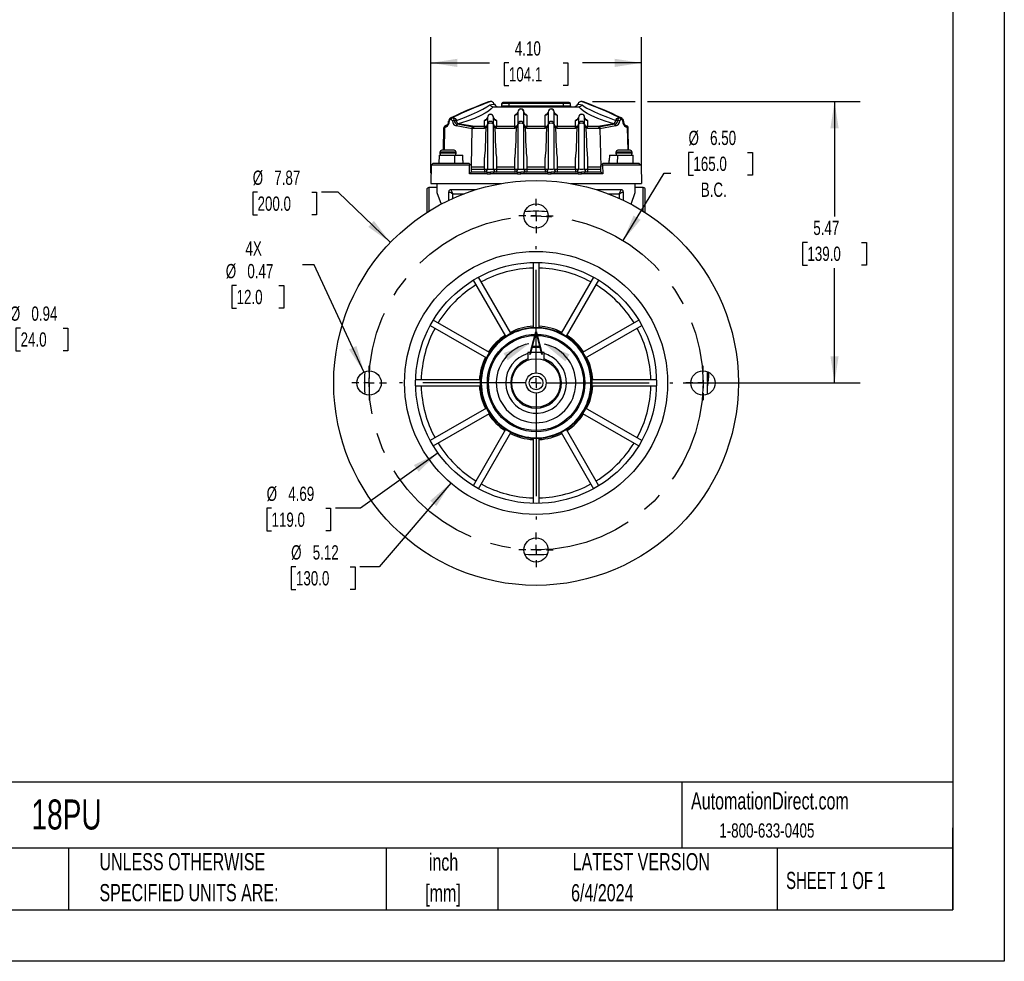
# Model space of a CAD drawing. Header units: inches. Extents: x 0 to 44, y 0 to 34.
# Tile 5 of 14: x 24.8 to 44, y 0 to 18.3. Entities that reach past the tile are written whole.
import ezdxf

# ---------------------------------------------------------------- set-up
doc = ezdxf.new("R2010")
doc.units = ezdxf.units.IN
doc.header["$LTSCALE"] = 4
doc.header["$MEASUREMENT"] = 0
doc.linetypes.add('CENTERX2', pattern=[0.8, 0.5, -0.1, 0.1, -0.1])
doc.layers.add('CENTER', color=40, linetype='CENTERX2')
doc.layers.add('DIMENSIONS', color=140, linetype='Continuous', lineweight=25)
doc.layers.add('TEXT', color=140, linetype='Continuous', lineweight=25)
doc.styles.add('SLDTEXTSTYLE0', font='TXT', dxfattribs={"width": 0.7})
doc.styles.add('SLDTEXTSTYLE1', font='TXT', dxfattribs={"width": 0.65})
doc.dimstyles.new('SLDDIMSTYLE1', dxfattribs={"dimtxt": 0.277778, "dimasz": 0.52, "dimexe": 0, "dimexo": 0.0625, "dimgap": 0.069444, "dimtad": 0, "dimtih": 1, "dimtoh": 1, "dimrnd": 1e-09, "dimzin": 12, "dimdsep": 46, "dimtxsty": 'SLDTEXTSTYLE0', "dimsah": 1, "dimcen": 0.09, "dimadec": 0, "dimazin": 3, "dimtfac": 1, "dimtofl": 0, "dimtmove": 0, "dimatfit": 3, "dimfxl": 0, "dimfrac": 2, "dimtolj": 1, "dimtzin": 12, "dimarcsym": 0})
doc.dimstyles.new('SLDDIMSTYLE4', dxfattribs={"dimtxt": 0.277778, "dimasz": 0.52, "dimexe": 0, "dimexo": 0.0625, "dimgap": 0.069444, "dimtad": 0, "dimtih": 1, "dimtoh": 1, "dimrnd": 1e-09, "dimzin": 4, "dimdsep": 46, "dimtxsty": 'SLDTEXTSTYLE0', "dimsah": 1, "dimcen": 0, "dimadec": 0, "dimazin": 1, "dimtfac": 1, "dimtofl": 0, "dimtmove": 0, "dimatfit": 3, "dimfxl": 0, "dimfrac": 2, "dimtolj": 1, "dimtzin": 12, "dimarcsym": 0})
doc.dimstyles.new('SLDDIMSTYLE5', dxfattribs={"dimtxt": 0.277778, "dimasz": 0.52, "dimexe": 0, "dimexo": 0.0625, "dimgap": 0.069444, "dimtad": 0, "dimtih": 1, "dimtoh": 1, "dimrnd": 1e-09, "dimdsep": 46, "dimtxsty": 'SLDTEXTSTYLE0', "dimsah": 1, "dimcen": 0, "dimadec": 0, "dimazin": 2, "dimtfac": 1, "dimtofl": 0, "dimtmove": 0, "dimatfit": 3, "dimfxl": 0, "dimfrac": 2, "dimtolj": 1, "dimtzin": 12, "dimarcsym": 0})
doc.dimstyles.new('SLDDIMSTYLE6', dxfattribs={"dimtxt": 0.277778, "dimasz": 0.52, "dimexe": 0, "dimexo": 0.0625, "dimgap": 0.069444, "dimtad": 0, "dimtih": 1, "dimtoh": 1, "dimrnd": 1e-09, "dimzin": 12, "dimdsep": 46, "dimtxsty": 'SLDTEXTSTYLE0', "dimsah": 1, "dimcen": 0, "dimadec": 0, "dimazin": 3, "dimtfac": 1, "dimtofl": 0, "dimtmove": 0, "dimatfit": 3, "dimfxl": 0, "dimfrac": 2, "dimtolj": 1, "dimtzin": 12, "dimarcsym": 0})
doc.dimstyles.new('SLDDIMSTYLE7', dxfattribs={"dimtxt": 0.277778, "dimasz": 0.52, "dimexe": 0, "dimexo": 0.0625, "dimgap": 0.069444, "dimtad": 0, "dimtih": 1, "dimtoh": 1, "dimrnd": 1e-09, "dimzin": 4, "dimdsep": 46, "dimtxsty": 'SLDTEXTSTYLE0', "dimsah": 1, "dimcen": 0.09, "dimadec": 0, "dimazin": 1, "dimtfac": 1, "dimtofl": 0, "dimtmove": 0, "dimatfit": 3, "dimfxl": 0, "dimfrac": 2, "dimtolj": 1, "dimtzin": 12, "dimarcsym": 0})
doc.dimstyles.new('SLDDIMSTYLE9', dxfattribs={"dimtxt": 0.277778, "dimasz": 0.52, "dimexe": 0, "dimexo": 0.0625, "dimgap": 0.069444, "dimtad": 0, "dimtih": 1, "dimtoh": 1, "dimlfac": 0.5, "dimrnd": 1e-09, "dimdsep": 46, "dimtxsty": 'SLDTEXTSTYLE0', "dimsah": 1, "dimcen": 0, "dimadec": 0, "dimazin": 2, "dimtfac": 1, "dimtofl": 0, "dimtmove": 0, "dimatfit": 3, "dimfxl": 0, "dimfrac": 2, "dimtolj": 1, "dimtzin": 12, "dimarcsym": 0})

# ---------------------------------------------------------------- blocks, each defined once
blk = doc.blocks.new('SW_NOTE_0_2')
at = {"layer": 'TEXT', "color": 0, "linetype": 'CENTERX2', "lineweight": 18, "char_height": 0.3333, "attachment_point": 2, "style": 'SLDTEXTSTYLE0'}
for s, insert in [('inch', (0.5, 0.43)), ('[mm]', (0.489, -0.172))]:
    blk.add_mtext(s, dxfattribs=dict(at, insert=insert))
blk = doc.blocks.new('SW_NOTE_0_3')
at = {"layer": 'TEXT', "color": 0, "linetype": 'CENTERX2', "lineweight": 18, "char_height": 0.33333, "attachment_point": 1, "style": 'SLDTEXTSTYLE0'}
for s, insert in [('UNLESS OTHERWISE', (0, 0.43)), ('SPECIFIED UNITS ARE:', (0, -0.172))]:
    blk.add_mtext(s, dxfattribs=dict(at, insert=insert))
blk = doc.blocks.new('_D_8')
at = {"layer": 'DIMENSIONS'}
for p, q in [((37.951, 15.736), (37.857, 15.736)), ((37.857, 15.736), (37.857, 15.295)), ((39.007, 15.736), (39.101, 15.736)), ((39.101, 15.736), (39.101, 15.295)), ((36.584, 14.022), (37.385, 15.333)), ((37.385, 15.333), (37.514, 15.333)), ((37.857, 15.295), (37.951, 15.295)), ((39.101, 15.295), (39.007, 15.295))]:
    blk.add_line(p, q, dxfattribs=at)
blk.add_solid([(36.584, 14.022), (36.923, 14.424), (36.787, 14.508)], dxfattribs=at)
at = {"layer": 'DIMENSIONS', "char_height": 0.2778, "attachment_point": 1, "style": 'SLDTEXTSTYLE0'}
for s, insert in [('%%c', (37.856, 16.157)), ('6.50', (38.276, 16.157)), ('165.0', (37.951, 15.653)), ('B.C.', (38.095, 15.149))]:
    blk.add_mtext(s, dxfattribs=dict(at, insert=insert))
blk = doc.blocks.new('_D_9')
at = {"layer": 'DIMENSIONS'}
for p, q in [((30.574, 13.549), (30.348, 13.549)), ((31.542, 11.465), (30.574, 13.549)), ((29.063, 13.145), (28.969, 13.145)), ((28.969, 13.145), (28.969, 12.703)), ((29.888, 13.145), (29.982, 13.145)), ((29.982, 13.145), (29.982, 12.703)), ((28.969, 12.703), (29.063, 12.703)), ((29.982, 12.703), (29.888, 12.703))]:
    blk.add_line(p, q, dxfattribs=at)
blk.add_solid([(31.542, 11.465), (31.395, 11.97), (31.25, 11.903)], dxfattribs=at)
at = {"layer": 'DIMENSIONS', "char_height": 0.2778, "attachment_point": 1, "style": 'SLDTEXTSTYLE0'}
for s, insert in [('4X', (29.236, 14.007)), ('%%c', (28.853, 13.565)), ('0.47', (29.273, 13.565)), ('12.0', (29.063, 13.062))]:
    blk.add_mtext(s, dxfattribs=dict(at, insert=insert))
blk = doc.blocks.new('_D_10')
at = {"layer": 'DIMENSIONS'}
for p, q in [((29.471, 14.962), (29.377, 14.962)), ((29.377, 14.962), (29.377, 14.52)), ((30.527, 14.962), (30.621, 14.962)), ((30.621, 14.962), (30.621, 14.52)), ((31.04, 14.962), (30.714, 14.962)), ((32.055, 13.983), (31.04, 14.962)), ((29.377, 14.52), (29.471, 14.52)), ((30.621, 14.52), (30.527, 14.52))]:
    blk.add_line(p, q, dxfattribs=at)
blk.add_solid([(32.055, 13.983), (31.736, 14.402), (31.625, 14.287)], dxfattribs=at)
at = {"layer": 'DIMENSIONS', "char_height": 0.2778, "attachment_point": 1, "style": 'SLDTEXTSTYLE0'}
for s, insert in [('%%c', (29.377, 15.382)), ('7.87', (29.796, 15.382)), ('200.0', (29.471, 14.878))]:
    blk.add_mtext(s, dxfattribs=dict(at, insert=insert))
blk = doc.blocks.new('_D_11')
at = {"layer": 'DIMENSIONS'}
for p, q in [((32.84, 15.329), (32.84, 17.977)), ((36.939, 15.329), (36.939, 17.977)), ((32.84, 17.477), (33.985, 17.477)), ((34.361, 17.477), (34.268, 17.477)), ((34.268, 17.477), (34.268, 17.035)), ((35.418, 17.477), (35.511, 17.477)), ((35.511, 17.477), (35.511, 17.035)), ((36.939, 17.477), (35.794, 17.477)), ((34.268, 17.035), (34.361, 17.035)), ((35.511, 17.035), (35.418, 17.035))]:
    blk.add_line(p, q, dxfattribs=at)
for points in [[(32.84, 17.477), (33.36, 17.397), (33.36, 17.557)], [(36.939, 17.477), (36.419, 17.557), (36.419, 17.397)]]:
    blk.add_solid(points, dxfattribs=at)
at = {"layer": 'DIMENSIONS', "char_height": 0.2778, "attachment_point": 1, "style": 'SLDTEXTSTYLE0'}
for s, insert in [('4.10', (34.477, 17.897)), ('104.1', (34.361, 17.393))]:
    blk.add_mtext(s, dxfattribs=dict(at, insert=insert))
blk = doc.blocks.new('_D_12')
at = {"layer": 'DIMENSIONS'}
for p, q in [((35.985, 16.723), (36.819, 16.723)), ((37.059, 16.723), (41.197, 16.723)), ((40.697, 16.723), (40.697, 14.492)), ((40.169, 13.986), (40.075, 13.986)), ((40.075, 13.986), (40.075, 13.545)), ((41.225, 13.986), (41.319, 13.986)), ((41.319, 13.986), (41.319, 13.545)), ((40.075, 13.545), (40.169, 13.545)), ((40.697, 11.251), (40.697, 13.482)), ((41.319, 13.545), (41.225, 13.545)), ((37.749, 11.251), (41.197, 11.251))]:
    blk.add_line(p, q, dxfattribs=at)
for points in [[(40.697, 16.723), (40.617, 16.203), (40.777, 16.203)], [(40.697, 11.251), (40.777, 11.771), (40.617, 11.771)]]:
    blk.add_solid(points, dxfattribs=at)
at = {"layer": 'DIMENSIONS', "char_height": 0.2778, "attachment_point": 1, "style": 'SLDTEXTSTYLE0'}
for s, insert in [('5.47', (40.284, 14.407)), ('139.0', (40.169, 13.903))]:
    blk.add_mtext(s, dxfattribs=dict(at, insert=insert))
blk = doc.blocks.new('_D_13')
at = {"layer": 'DIMENSIONS'}
for p, q in [((33.229, 9.304), (31.838, 7.673)), ((30.218, 7.673), (30.125, 7.673)), ((30.125, 7.673), (30.125, 7.232)), ((31.275, 7.673), (31.368, 7.673)), ((31.368, 7.673), (31.368, 7.232)), ((31.838, 7.673), (31.462, 7.673)), ((30.125, 7.232), (30.218, 7.232)), ((31.368, 7.232), (31.275, 7.232))]:
    blk.add_line(p, q, dxfattribs=at)
blk.add_solid([(33.229, 9.304), (32.831, 8.96), (32.952, 8.856)], dxfattribs=at)
at = {"layer": 'DIMENSIONS', "char_height": 0.2778, "attachment_point": 1, "style": 'SLDTEXTSTYLE0'}
for s, insert in [('%%c', (30.124, 8.094)), ('5.12', (30.544, 8.094)), ('130.0', (30.218, 7.59))]:
    blk.add_mtext(s, dxfattribs=dict(at, insert=insert))
blk = doc.blocks.new('_D_14')
at = {"layer": 'DIMENSIONS'}
for p, q in [((32.983, 9.89), (31.475, 8.814)), ((29.743, 8.814), (29.649, 8.814)), ((29.649, 8.814), (29.649, 8.372)), ((30.799, 8.814), (30.893, 8.814)), ((30.893, 8.814), (30.893, 8.372)), ((31.475, 8.814), (30.986, 8.814)), ((29.649, 8.372), (29.743, 8.372)), ((30.893, 8.372), (30.799, 8.372))]:
    blk.add_line(p, q, dxfattribs=at)
blk.add_solid([(32.983, 9.89), (32.513, 9.653), (32.606, 9.523)], dxfattribs=at)
at = {"layer": 'DIMENSIONS', "char_height": 0.2778, "attachment_point": 1, "style": 'SLDTEXTSTYLE0'}
for s, insert in [('%%c', (29.648, 9.234)), ('4.69', (30.068, 9.234)), ('119.0', (29.743, 8.73))]:
    blk.add_mtext(s, dxfattribs=dict(at, insert=insert))
blk = doc.blocks.new('SW_CENTERMARKSYMBOL_2')
at = {"layer": 'CENTER', "color": 0}
for p, q in [((0, 0.2), (0, 2.659)), ((-0.2, 0), (-2.659, 0)), ((0, 0), (-0.1, 0)), ((0, 0), (0, 0.1)), ((0, 0), (0, -0.1)), ((0, 0), (0.1, 0)), ((0.2, 0), (2.659, 0)), ((0, -0.2), (0, -2.659))]:
    blk.add_line(p, q, dxfattribs=at)
blk = doc.blocks.new('SW_CENTERMARKSYMBOL_3')
at = {"layer": 'CENTER', "color": 0}
for p, q in [((0, 0.2), (0, 0.336)), ((-0.2, 0), (-0.336, 0)), ((0, 0), (-0.1, 0)), ((0, 0), (0, 0.1)), ((0, 0), (0, -0.1)), ((0, 0), (0.1, 0)), ((0.2, 0), (0.336, 0)), ((0, -0.2), (0, -0.336))]:
    blk.add_line(p, q, dxfattribs=at)
blk = doc.blocks.new('SW_CENTERMARKSYMBOL_4')
at = {"layer": 'CENTER', "color": 0}
for p, q in [((0, 0.2), (0, 0.336)), ((-0.2, 0), (-0.336, 0)), ((0, 0), (-0.1, 0)), ((0, 0), (0, 0.1)), ((0, 0), (0, -0.1)), ((0, 0), (0.1, 0)), ((0.2, 0), (0.336, 0)), ((0, -0.2), (0, -0.336))]:
    blk.add_line(p, q, dxfattribs=at)
blk = doc.blocks.new('SW_CENTERMARKSYMBOL_5')
at = {"layer": 'CENTER', "color": 0}
for p, q in [((0, 0.2), (0, 0.336)), ((-0.2, 0), (-0.336, 0)), ((0, 0), (-0.1, 0)), ((0, 0), (0, 0.1)), ((0, 0), (0, -0.1)), ((0, 0), (0.1, 0)), ((0.2, 0), (0.336, 0)), ((0, -0.2), (0, -0.336))]:
    blk.add_line(p, q, dxfattribs=at)
blk = doc.blocks.new('SW_CENTERMARKSYMBOL_6')
at = {"layer": 'CENTER', "color": 0}
for p, q in [((0, 0.2), (0, 0.336)), ((-0.2, 0), (-0.336, 0)), ((0, 0), (-0.1, 0)), ((0, 0), (0, 0.1)), ((0, 0), (0, -0.1)), ((0, 0), (0.1, 0)), ((0.2, 0), (0.336, 0)), ((0, -0.2), (0, -0.336))]:
    blk.add_line(p, q, dxfattribs=at)
blk = doc.blocks.new('_D_16')
at = {"layer": 'DIMENSIONS'}
for p, q in [((23.495, 11.716), (24.444, 12.319)), ((24.444, 12.319), (24.651, 12.319)), ((24.861, 12.319), (24.768, 12.319)), ((24.768, 12.319), (24.768, 11.877)), ((25.687, 12.319), (25.78, 12.319)), ((25.78, 12.319), (25.78, 11.877)), ((24.768, 11.877), (24.861, 11.877)), ((25.78, 11.877), (25.687, 11.877))]:
    blk.add_line(p, q, dxfattribs=at)
blk.add_solid([(23.495, 11.716), (23.977, 11.927), (23.891, 12.062)], dxfattribs=at)
at = {"layer": 'DIMENSIONS', "char_height": 0.2778, "attachment_point": 1, "style": 'SLDTEXTSTYLE0'}
for s, insert in [('%%c', (24.651, 12.739)), ('0.94', (25.071, 12.739)), ('24.0', (24.861, 12.235))]:
    blk.add_mtext(s, dxfattribs=dict(at, insert=insert))

msp = doc.modelspace()

# ---------------------------------------------------------------- linework, layer by layer
at = {"color": 7, "linetype": 'Continuous'}
for p, q in [((44, 34), (44, 0)), ((44, 0), (0, 0))]:
    msp.add_line(p, q, dxfattribs=at)
for p, q in [((33.994, 16.723), (33.979, 16.721)), ((33.993, 16.723), (33.993, 16.722)), ((34.078, 16.674), (34.077, 16.674)), ((34.224, 16.644), (34.226, 16.684)), ((34.229, 16.684), (34.226, 16.684)), ((34.227, 16.644), (34.229, 16.684)), ((34.367, 16.684), (34.229, 16.684)), ((34.367, 16.704), (34.249, 16.704)), ((35.421, 16.704), (34.367, 16.704)), ((34.367, 16.644), (34.367, 16.684)), ((35.421, 16.684), (34.367, 16.684)), ((34.412, 16.704), (34.412, 16.704)), ((35.537, 16.704), (35.421, 16.704)), ((35.421, 16.644), (35.421, 16.684)), ((35.557, 16.684), (35.421, 16.684)), ((35.559, 16.644), (35.557, 16.684)), ((35.702, 16.674), (35.701, 16.674)), ((35.8, 16.721), (35.785, 16.723)), ((35.786, 16.722), (35.786, 16.723)), ((34.056, 16.625), (34.054, 16.625)), ((34.056, 16.625), (35.723, 16.625)), ((34.224, 16.644), (34.227, 16.644)), ((34.227, 16.644), (34.367, 16.644)), ((34.367, 16.644), (35.421, 16.644)), ((34.535, 16.521), (34.535, 16.283)), ((34.653, 16.283), (34.653, 16.521)), ((35.126, 16.521), (35.126, 16.283)), ((35.244, 16.283), (35.244, 16.521)), ((35.421, 16.644), (35.559, 16.644)), ((35.725, 16.625), (35.723, 16.625)), ((33.237, 16.374), (33.226, 16.374)), ((33.235, 16.41), (33.254, 16.415)), ((33.241, 16.409), (33.254, 16.415)), ((33.252, 16.409), (33.241, 16.409)), ((33.265, 16.415), (33.252, 16.409)), ((33.254, 16.415), (33.265, 16.415)), ((33.331, 16.359), (33.34, 16.358)), ((33.689, 16.238), (33.377, 16.293)), ((33.886, 16.238), (33.886, 16.359)), ((33.945, 16.417), (33.945, 16.283)), ((34.063, 16.283), (34.063, 16.417)), ((34.122, 16.359), (34.122, 16.238)), ((34.476, 16.238), (34.476, 16.463)), ((34.712, 16.463), (34.712, 16.238)), ((35.067, 16.238), (35.067, 16.463)), ((35.303, 16.463), (35.303, 16.238)), ((35.657, 16.238), (35.657, 16.359)), ((35.716, 16.417), (35.716, 16.283)), ((35.834, 16.283), (35.834, 16.417)), ((35.894, 16.359), (35.894, 16.238)), ((36.402, 16.293), (36.09, 16.238)), ((36.448, 16.359), (36.439, 16.358)), ((36.515, 16.415), (36.527, 16.409)), ((36.525, 16.415), (36.515, 16.415)), ((36.525, 16.415), (36.538, 16.409)), ((36.525, 16.415), (36.544, 16.41)), ((36.538, 16.409), (36.527, 16.409)), ((36.553, 16.374), (36.542, 16.374)), ((33.088, 15.778), (33.096, 16.214)), ((33.096, 16.214), (33.096, 16.215)), ((33.096, 16.215), (33.096, 16.215)), ((33.107, 16.214), (33.099, 15.778)), ((33.143, 16.231), (33.107, 16.214)), ((33.15, 16.262), (33.113, 16.245)), ((33.113, 16.245), (33.114, 16.247)), ((33.123, 16.252), (33.114, 16.247)), ((33.114, 16.247), (33.114, 16.248)), ((33.16, 16.269), (33.123, 16.252)), ((33.166, 16.274), (33.15, 16.262)), ((33.167, 16.275), (33.157, 16.268)), ((33.65, 16.194), (33.338, 16.25)), ((33.665, 16.227), (33.355, 16.283)), ((33.632, 15.478), (33.65, 16.194)), ((33.655, 16.199), (33.65, 16.196)), ((33.65, 16.194), (33.65, 16.196)), ((33.886, 16.199), (33.655, 16.199)), ((33.665, 16.227), (33.664, 16.226)), ((33.886, 16.238), (33.689, 16.238)), ((33.905, 16.241), (33.886, 16.238)), ((33.886, 16.199), (33.886, 16.238)), ((33.918, 16.205), (33.886, 16.199)), ((33.918, 16.205), (33.905, 16.241)), ((33.918, 16.205), (33.919, 16.215)), ((33.945, 16.283), (33.945, 15.412)), ((34.063, 15.412), (34.063, 16.283)), ((34.102, 16.241), (34.089, 16.205)), ((34.089, 16.215), (34.089, 16.205)), ((34.122, 16.199), (34.089, 16.205)), ((34.122, 16.238), (34.102, 16.241)), ((34.476, 16.238), (34.122, 16.238)), ((34.122, 16.199), (34.122, 16.238)), ((34.476, 16.199), (34.122, 16.199)), ((34.496, 16.241), (34.476, 16.238)), ((34.476, 16.199), (34.476, 16.238)), ((34.509, 16.205), (34.476, 16.199)), ((34.509, 16.205), (34.496, 16.241)), ((34.526, 16.26), (34.509, 16.247)), ((34.509, 16.205), (34.509, 16.215)), ((34.535, 16.283), (34.526, 16.26)), ((34.535, 16.283), (34.535, 15.412)), ((34.653, 15.412), (34.653, 16.283)), ((34.679, 16.215), (34.68, 16.205)), ((34.693, 16.241), (34.68, 16.205)), ((34.712, 16.199), (34.68, 16.205)), ((34.712, 16.238), (34.693, 16.241)), ((35.067, 16.238), (34.712, 16.238)), ((34.712, 16.199), (34.712, 16.238)), ((35.067, 16.199), (34.712, 16.199)), ((35.086, 16.241), (35.067, 16.238)), ((35.067, 16.199), (35.067, 16.238)), ((35.099, 16.205), (35.067, 16.199)), ((35.099, 16.205), (35.086, 16.241)), ((35.099, 16.205), (35.1, 16.215)), ((35.126, 16.283), (35.126, 15.412)), ((35.244, 15.412), (35.244, 16.283)), ((35.283, 16.241), (35.27, 16.205)), ((35.27, 16.215), (35.27, 16.205)), ((35.303, 16.199), (35.27, 16.205)), ((35.303, 16.238), (35.283, 16.241)), ((35.657, 16.238), (35.303, 16.238)), ((35.303, 16.199), (35.303, 16.238)), ((35.657, 16.199), (35.303, 16.199)), ((35.677, 16.241), (35.657, 16.238)), ((35.657, 16.199), (35.657, 16.238)), ((35.69, 16.205), (35.657, 16.199)), ((35.69, 16.205), (35.677, 16.241)), ((35.69, 16.205), (35.69, 16.215)), ((35.716, 16.283), (35.716, 15.412)), ((35.834, 15.412), (35.834, 16.283)), ((35.86, 16.215), (35.861, 16.205)), ((35.874, 16.241), (35.861, 16.205)), ((35.894, 16.199), (35.861, 16.205)), ((35.894, 16.238), (35.874, 16.241)), ((36.09, 16.238), (35.894, 16.238)), ((35.894, 16.199), (35.894, 16.238)), ((36.124, 16.199), (35.894, 16.199)), ((36.424, 16.283), (36.114, 16.227)), ((36.114, 16.227), (36.115, 16.226)), ((36.129, 16.196), (36.124, 16.199)), ((36.441, 16.25), (36.129, 16.194)), ((36.129, 16.194), (36.129, 16.196)), ((36.129, 16.194), (36.147, 15.455)), ((36.622, 16.268), (36.612, 16.275)), ((36.63, 16.262), (36.613, 16.274)), ((36.619, 16.269), (36.657, 16.252)), ((36.666, 16.245), (36.63, 16.262)), ((36.672, 16.214), (36.636, 16.231)), ((36.665, 16.247), (36.657, 16.252)), ((36.665, 16.248), (36.657, 16.252)), ((36.665, 16.248), (36.665, 16.247)), ((36.666, 16.245), (36.665, 16.247)), ((36.68, 15.778), (36.672, 16.214)), ((36.684, 16.215), (36.684, 16.214)), ((36.684, 16.215), (36.684, 16.215)), ((36.691, 15.778), (36.684, 16.214)), ((33.02, 15.739), (33.02, 15.719)), ((33.334, 15.739), (33.02, 15.739)), ((33.334, 15.719), (33.02, 15.719)), ((33.295, 15.778), (33.059, 15.778)), ((33.334, 15.719), (33.334, 15.739)), ((36.445, 15.739), (36.445, 15.719)), ((36.76, 15.739), (36.445, 15.739)), ((36.76, 15.719), (36.445, 15.719)), ((36.72, 15.778), (36.484, 15.778)), ((36.76, 15.719), (36.76, 15.739)), ((32.88, 15.523), (32.847, 15.49)), ((33.588, 15.523), (32.88, 15.523)), ((33.003, 15.68), (33, 15.523)), ((33.003, 15.68), (33.3, 15.68)), ((33.3, 15.68), (33.302, 15.523)), ((33.3, 15.68), (33.463, 15.68)), ((33.464, 15.58), (33.463, 15.68)), ((33.464, 15.58), (33.464, 15.523)), ((33.588, 15.523), (33.608, 15.503)), ((33.886, 15.412), (33.886, 15.637)), ((34.122, 15.637), (34.122, 15.412)), ((34.476, 15.412), (34.476, 15.637)), ((34.712, 15.637), (34.712, 15.412)), ((35.067, 15.412), (35.067, 15.637)), ((35.303, 15.637), (35.303, 15.412)), ((35.657, 15.412), (35.657, 15.637)), ((35.894, 15.637), (35.894, 15.412)), ((36.171, 15.503), (36.191, 15.523)), ((36.899, 15.523), (36.191, 15.523)), ((36.316, 15.68), (36.315, 15.58)), ((36.315, 15.523), (36.315, 15.58)), ((36.316, 15.68), (36.479, 15.68)), ((36.477, 15.523), (36.479, 15.68)), ((36.479, 15.68), (36.777, 15.68)), ((36.779, 15.523), (36.777, 15.68)), ((36.899, 15.523), (36.933, 15.49)), ((32.847, 15.49), (32.84, 15.129)), ((33.595, 15.49), (32.847, 15.49)), ((33.592, 15.317), (33.595, 15.49)), ((33.628, 15.353), (33.592, 15.317)), ((33.595, 15.49), (33.608, 15.503)), ((33.608, 15.503), (33.628, 15.483)), ((33.628, 15.483), (33.628, 15.353)), ((33.628, 15.483), (33.632, 15.478)), ((33.628, 15.455), (33.886, 15.455)), ((33.628, 15.412), (33.886, 15.412)), ((33.938, 15.353), (33.628, 15.353)), ((33.886, 15.41), (33.886, 15.353)), ((33.938, 15.317), (33.938, 15.353)), ((34.004, 15.32), (34.004, 15.354)), ((34.069, 15.317), (34.069, 15.353)), ((34.529, 15.353), (34.069, 15.353)), ((34.122, 15.455), (34.476, 15.455)), ((34.122, 15.412), (34.476, 15.412)), ((34.122, 15.41), (34.122, 15.353)), ((34.476, 15.41), (34.476, 15.353)), ((34.529, 15.317), (34.529, 15.353)), ((34.594, 15.32), (34.594, 15.354)), ((34.66, 15.317), (34.66, 15.353)), ((35.12, 15.353), (34.66, 15.353)), ((34.712, 15.455), (35.067, 15.455)), ((34.712, 15.412), (35.067, 15.412)), ((34.712, 15.41), (34.712, 15.353)), ((35.067, 15.41), (35.067, 15.353)), ((35.12, 15.317), (35.12, 15.353)), ((35.185, 15.32), (35.185, 15.354)), ((35.25, 15.317), (35.25, 15.353)), ((35.71, 15.353), (35.25, 15.353)), ((35.303, 15.455), (35.657, 15.455)), ((35.303, 15.412), (35.657, 15.412)), ((35.303, 15.41), (35.303, 15.353)), ((35.657, 15.41), (35.657, 15.353)), ((35.71, 15.317), (35.71, 15.353)), ((35.775, 15.32), (35.775, 15.354)), ((35.841, 15.317), (35.841, 15.353)), ((36.151, 15.353), (35.841, 15.353)), ((35.894, 15.455), (36.147, 15.455)), ((35.894, 15.412), (36.151, 15.412)), ((35.894, 15.41), (35.894, 15.353)), ((36.151, 15.455), (36.147, 15.455)), ((36.151, 15.483), (36.171, 15.503)), ((36.151, 15.353), (36.151, 15.483)), ((36.187, 15.317), (36.151, 15.353)), ((36.171, 15.503), (36.184, 15.49)), ((36.184, 15.49), (36.187, 15.317)), ((36.933, 15.49), (36.184, 15.49)), ((36.933, 15.49), (36.939, 15.129)), ((33.938, 15.317), (33.592, 15.317)), ((34.529, 15.317), (34.069, 15.317)), ((35.12, 15.317), (34.66, 15.317)), ((35.71, 15.317), (35.25, 15.317)), ((36.187, 15.317), (35.841, 15.317)), ((32.764, 15.011), (32.764, 14.561)), ((32.958, 15.05), (32.803, 15.05)), ((32.803, 15.05), (32.803, 14.589)), ((32.84, 15.129), (34.21, 15.129)), ((32.958, 15.129), (32.958, 14.956)), ((32.958, 14.956), (33.042, 14.727)), ((33.193, 14.803), (33.193, 14.971)), ((33.232, 15.011), (33.722, 15.011)), ((35.569, 15.129), (36.939, 15.129)), ((36.057, 15.011), (36.547, 15.011)), ((36.586, 14.971), (36.586, 14.803)), ((36.738, 14.727), (36.821, 14.956)), ((36.821, 14.956), (36.821, 15.129)), ((36.976, 15.05), (36.821, 15.05)), ((36.976, 14.589), (36.976, 15.05)), ((37.016, 14.563), (37.016, 15.011)), ((33.271, 14.84), (33.271, 14.932)), ((33.271, 14.932), (33.493, 14.932)), ((36.286, 14.932), (36.508, 14.932)), ((36.508, 14.932), (36.508, 14.84)), ((34.831, 13.593), (34.831, 12.332)), ((34.949, 12.332), (34.949, 13.593)), ((33.668, 13.249), (34.298, 12.158)), ((34.4, 12.217), (33.77, 13.308)), ((36.009, 13.308), (35.379, 12.217)), ((35.481, 12.158), (36.112, 13.249)), ((33.983, 11.843), (32.891, 12.473)), ((36.888, 12.473), (35.796, 11.843)), ((32.832, 12.371), (33.924, 11.74)), ((35.855, 11.74), (36.947, 12.371)), ((34.732, 11.841), (34.732, 11.696)), ((35.047, 11.841), (34.732, 11.841)), ((35.047, 11.696), (35.047, 11.841)), ((33.809, 11.31), (32.548, 11.31)), ((37.231, 11.31), (35.971, 11.31)), ((32.548, 11.192), (33.809, 11.192)), ((35.971, 11.192), (37.231, 11.192)), ((33.924, 10.762), (32.832, 10.131)), ((36.947, 10.131), (35.855, 10.762)), ((32.891, 10.029), (33.983, 10.659)), ((35.796, 10.659), (36.888, 10.029)), ((34.298, 10.344), (33.668, 9.252)), ((33.77, 9.193), (34.4, 10.285)), ((34.831, 10.17), (34.831, 8.909)), ((34.949, 8.909), (34.949, 10.17)), ((35.379, 10.285), (36.009, 9.193)), ((36.112, 9.252), (35.481, 10.344))]:
    msp.add_line(p, q)
at = {"flags": 128}
for points in [[(33.979, 16.721), (33.964, 16.718), (33.948, 16.712)], [(33.99, 16.661), (34.055, 16.671), (34.079, 16.674), (34.078, 16.674)], [(35.701, 16.674), (35.701, 16.674), (35.725, 16.671), (35.789, 16.661)], [(35.831, 16.712), (35.815, 16.718), (35.8, 16.721)], [(33.34, 16.358), (33.497, 16.417), (33.634, 16.473), (33.753, 16.525), (33.855, 16.574), (33.935, 16.62), (33.99, 16.661)], [(34.054, 16.625), (34.018, 16.581), (33.965, 16.538), (33.898, 16.496), (33.817, 16.453), (33.691, 16.398), (33.544, 16.345), (33.377, 16.293)], [(34.535, 16.521), (34.532, 16.502), (34.523, 16.486), (34.515, 16.479), (34.51, 16.476), (34.508, 16.475), (34.508, 16.475)], [(35.125, 16.521), (35.122, 16.502), (35.113, 16.486), (35.106, 16.479), (35.101, 16.476), (35.099, 16.475), (35.099, 16.475)], [(36.402, 16.293), (36.237, 16.344), (36.089, 16.398), (35.964, 16.453), (35.882, 16.495), (35.815, 16.538), (35.761, 16.581), (35.725, 16.625)], [(35.789, 16.661), (35.828, 16.631), (35.88, 16.598), (35.947, 16.563), (36.026, 16.525), (36.144, 16.473), (36.281, 16.418), (36.439, 16.358)], [(33.235, 16.409), (33.219, 16.401), (33.216, 16.398)], [(33.216, 16.398), (33.223, 16.404), (33.241, 16.409)], [(33.265, 16.415), (33.291, 16.411), (33.315, 16.396)], [(33.299, 16.356), (33.316, 16.358), (33.331, 16.359)], [(33.315, 16.396), (33.33, 16.379), (33.34, 16.358)], [(33.944, 16.417), (33.941, 16.398), (33.932, 16.382), (33.925, 16.375), (33.92, 16.372), (33.918, 16.371), (33.918, 16.371)], [(35.716, 16.417), (35.713, 16.398), (35.704, 16.382), (35.696, 16.375), (35.691, 16.372), (35.689, 16.371), (35.689, 16.371)], [(36.439, 16.358), (36.449, 16.379), (36.464, 16.396)], [(36.48, 16.356), (36.463, 16.358), (36.448, 16.359)], [(36.464, 16.396), (36.488, 16.411), (36.515, 16.415)], [(36.538, 16.409), (36.556, 16.404), (36.563, 16.398)], [(36.563, 16.398), (36.545, 16.41), (36.544, 16.41)], [(33.114, 16.248), (33.106, 16.241), (33.1, 16.233)], [(33.65, 16.196), (33.648, 16.21), (33.648, 16.215), (33.649, 16.218), (33.651, 16.22), (33.653, 16.222), (33.657, 16.224), (33.664, 16.226)], [(33.665, 16.227), (33.677, 16.234), (33.689, 16.238)], [(36.114, 16.227), (36.104, 16.233), (36.09, 16.238)], [(36.115, 16.226), (36.121, 16.224), (36.126, 16.222), (36.128, 16.22), (36.13, 16.218), (36.131, 16.215), (36.131, 16.205), (36.13, 16.2), (36.129, 16.196)], [(36.679, 16.233), (36.673, 16.242), (36.665, 16.248)], [(33.193, 14.971), (33.194, 14.971), (33.198, 14.969), (33.205, 14.965), (33.216, 14.96), (33.242, 14.947), (33.271, 14.932)], [(33.271, 14.932), (33.257, 14.961), (33.244, 14.988), (33.238, 14.998), (33.235, 15.005), (33.233, 15.009), (33.232, 15.011)], [(36.547, 15.011), (36.546, 15.009), (36.544, 15.005), (36.541, 14.998), (36.536, 14.988), (36.522, 14.961), (36.508, 14.932)], [(36.508, 14.932), (36.537, 14.947), (36.563, 14.96), (36.574, 14.965), (36.581, 14.969), (36.585, 14.971), (36.586, 14.971)], [(31.557, 11.453), (31.553, 11.46), (31.55, 11.471)], [(38.223, 11.453), (38.226, 11.46), (38.227, 11.465)], [(38.245, 11.462), (38.243, 11.377), (38.228, 11.197)], [(31.55, 11.03), (31.553, 11.042), (31.557, 11.049)], [(38.228, 11.035), (38.226, 11.042), (38.223, 11.049)], [(34.674, 7.913), (34.684, 7.915), (34.69, 7.918)], [(35.089, 7.918), (35.095, 7.915), (35.107, 7.912)]]:
    msp.add_lwpolyline(points, dxfattribs=at)
for centre, radius in [((34.89, 11.251), 3.937), ((34.89, 14.499), 0.236), ((34.89, 11.251), 2.559), ((34.89, 11.251), 2.343), ((34.89, 11.251), 1.083), ((34.89, 11.251), 0.948), ((34.89, 11.251), 0.925), ((34.89, 11.251), 0.472), ((31.642, 11.251), 0.236), ((34.89, 11.251), 0.197), ((34.89, 11.251), 0.134), ((38.138, 11.251), 0.236), ((34.89, 8.003), 0.236)]:
    msp.add_circle(centre, radius)
for centre, radius, start, end in [((37.992, 6.157), 11.303, 110.9434, 114.8971), ((37.905, 6.405), 11.038, 110.8404, 114.9228), ((37.942, 6.349), 11.1, 110.8431, 114.9243), ((34.007, 16.65), 0.0745, 18.9497, 99.9155), ((34.152, 16.704), 0.0786, 202.0288, 269.9302), ((34.246, 16.684), 0.0197, 90.0002, 180.0002), ((34.249, 16.684), 0.0197, 90.0002, 180.0002), ((33.007, 16.689), 1.36, 359.7927, 0.6219), ((34.061, 16.689), 1.36, 359.7927, 0.6219), ((35.537, 16.684), 0.0197, 359.9998, 89.9998), ((35.627, 16.704), 0.0786, 270.0698, 337.9712), ((35.772, 16.65), 0.0745, 80.0861, 161.0496), ((31.837, 6.349), 11.1, 65.0757, 69.1569), ((31.874, 6.405), 11.038, 65.0772, 69.1596), ((31.788, 6.157), 11.303, 65.1029, 69.0566), ((34.003, 16.417), 0.0586, 89.5539, 179.5469), ((34.002, 16.42), 0.0565, 88.3452, 182.6451), ((34.057, 16.705), 0.0797, 213.555, 268.0214), ((34.006, 16.421), 0.0557, 359.2775, 92.5082), ((34.004, 16.417), 0.0586, 0.4531, 90.4461), ((34.204, 16.645), 0.0197, 270.0002, 357.0002), ((34.208, 16.645), 0.0197, 270.0002, 357.0002), ((35.632, 16.639), 1.265, 179.796, 180.6409), ((34.477, 16.522), 0.0586, 269.5539, 359.5469), ((34.509, 16.431), 0.046, 92.0273, 135.9776), ((34.594, 16.521), 0.0586, 89.5539, 179.5469), ((34.593, 16.524), 0.0565, 88.3452, 182.6451), ((34.597, 16.525), 0.0557, 359.2775, 92.5082), ((34.595, 16.521), 0.0586, 0.4531, 90.4461), ((34.712, 16.522), 0.0586, 180.4531, 270.4461), ((34.7, 16.517), 0.0462, 174.8089, 244.9988), ((34.679, 16.431), 0.0464, 44.1163, 88.0848), ((35.067, 16.522), 0.0586, 269.5539, 359.5469), ((35.1, 16.431), 0.046, 92.0273, 135.9776), ((35.184, 16.521), 0.0586, 89.5539, 179.5469), ((35.183, 16.524), 0.0565, 88.3452, 182.6451), ((35.187, 16.525), 0.0557, 359.2775, 92.5082), ((35.185, 16.521), 0.0586, 0.4531, 90.4461), ((35.29, 16.517), 0.0462, 174.8089, 244.9988), ((35.303, 16.522), 0.0586, 180.4531, 270.4461), ((35.27, 16.431), 0.0464, 44.1163, 88.0848), ((36.686, 16.639), 1.265, 179.796, 180.6409), ((35.579, 16.645), 0.0197, 182.9998, 269.9998), ((35.775, 16.417), 0.0586, 89.5539, 179.5469), ((35.774, 16.42), 0.0565, 88.3452, 182.6451), ((35.723, 16.704), 0.0793, 271.8573, 326.5662), ((35.778, 16.421), 0.0557, 359.2775, 92.5082), ((35.776, 16.417), 0.0586, 0.4531, 90.4461), ((33.081, 16.334), 0.121, 301.4215, 3.0056), ((33.091, 16.338), 0.0981, 319.5552, 1.4881), ((33.267, 16.341), 0.0769, 130.0641, 180.8624), ((33.254, 18.489), 2.149, 268.2967, 268.5876), ((33.232, 16.343), 0.0314, 101.2573, 186.3258), ((33.269, 16.376), 0.0429, 129.9096, 182.1665), ((33.28, 16.376), 0.0429, 129.9092, 182.1661), ((33.233, 16.347), 0.0276, 2.4845, 81.6256), ((33.244, 16.354), 0.0553, 2.4844, 81.6255), ((33.317, 16.18), 0.177, 95.6961, 108.5803), ((33.372, 16.357), 0.111, 184.3771, 252.5405), ((33.38, 16.36), 0.0803, 182.4266, 252.0924), ((33.409, 16.354), 0.0684, 176.386, 242.4759), ((33.386, 16.243), 0.0509, 100.7278, 128.1812), ((33.886, 16.418), 0.0586, 269.5539, 359.5469), ((33.919, 16.327), 0.046, 92.0273, 135.9776), ((34.004, 16.28), 0.0591, 3.1794, 176.8206), ((34.004, 16.205), 0.0979, 52.8954, 127.1046), ((34.109, 16.413), 0.0462, 174.8089, 244.9988), ((34.121, 16.418), 0.0586, 180.4531, 270.4461), ((34.082, 16.313), 0.0612, 48.7622, 87.5053), ((34.594, 16.28), 0.0591, 3.1794, 176.8206), ((34.594, 16.205), 0.0979, 52.8954, 127.1046), ((35.185, 16.28), 0.0591, 3.1794, 176.8206), ((35.185, 16.205), 0.0979, 52.8954, 127.1046), ((35.658, 16.418), 0.0586, 269.5539, 359.5469), ((35.69, 16.327), 0.046, 92.0273, 135.9776), ((35.775, 16.28), 0.0591, 3.1794, 176.8206), ((35.775, 16.205), 0.0979, 52.8954, 127.1046), ((35.893, 16.418), 0.0586, 180.4531, 270.4461), ((35.881, 16.413), 0.0462, 174.8089, 244.9988), ((35.86, 16.327), 0.0464, 44.1163, 88.0848), ((36.361, 16.36), 0.0779, 301.9734, 359.1648), ((36.393, 16.243), 0.0509, 51.8188, 79.2722), ((36.4, 16.36), 0.0803, 287.8969, 357.5841), ((36.408, 16.357), 0.111, 287.4472, 355.6359), ((36.535, 16.354), 0.0553, 98.3745, 177.5156), ((36.462, 16.18), 0.177, 71.4197, 84.3039), ((36.546, 16.347), 0.0276, 98.3744, 177.5155), ((36.499, 16.376), 0.0429, 357.8338, 50.0909), ((36.51, 16.376), 0.0429, 357.8334, 50.0905), ((36.547, 16.343), 0.0314, 353.6734, 78.7425), ((36.513, 16.341), 0.0769, 359.1431, 49.8517), ((36.699, 16.334), 0.121, 176.9943, 238.5789), ((36.527, 18.438), 2.099, 271.4102, 271.7081), ((36.688, 16.338), 0.0982, 178.5216, 220.4082), ((33.135, 16.214), 0.0394, 121.2406, 179), ((33.134, 16.214), 0.0388, 120.7651, 178.878), ((33.134, 16.213), 0.0382, 122.6503, 178.7525), ((33.101, 15.979), 0.235, 88.5969, 91.4031), ((33.139, 16.224), 0.0339, 140.9696, 197.1751), ((33.155, 16.181), 0.0787, 114.6252, 121.2177), ((33.176, 16.241), 0.034, 140.8131, 197.0448), ((33.175, 16.236), 0.0366, 114.802, 134.676), ((33.386, 16.247), 0.0479, 130.2141, 175.7968), ((33.647, 16.217), 0.0193, 293.3104, 28.1443), ((33.862, 16.359), 0.125, 290.0254, 296.6983), ((33.948, 16.231), 0.0331, 151.5538, 208.4462), ((33.853, 16.28), 0.0922, 315.7946, 2.2914), ((33.901, 16.287), 0.0434, 293.3633, 355.4988), ((34.154, 16.279), 0.0914, 177.486, 224.428), ((34.106, 16.287), 0.0437, 184.7766, 246.3613), ((34.145, 16.359), 0.125, 243.2941, 249.9822), ((34.06, 16.231), 0.0331, 331.5538, 28.4462), ((34.453, 16.359), 0.125, 290.0179, 296.7058), ((34.538, 16.231), 0.0331, 151.5561, 208.4439), ((34.444, 16.279), 0.0914, 315.5721, 2.5139), ((34.605, 16.204), 0.0968, 144.8339, 173.4144), ((34.746, 16.28), 0.0922, 177.7209, 224.1931), ((34.697, 16.287), 0.0433, 184.4387, 246.6992), ((34.736, 16.359), 0.126, 243.3104, 249.966), ((34.65, 16.231), 0.0331, 331.5538, 28.4462), ((35.044, 16.359), 0.125, 290.0254, 296.6983), ((35.129, 16.231), 0.0331, 151.5538, 208.4462), ((35.034, 16.28), 0.0922, 315.7946, 2.2914), ((35.083, 16.287), 0.0434, 293.3639, 355.4983), ((35.335, 16.279), 0.0914, 177.486, 224.428), ((35.287, 16.287), 0.0437, 184.7766, 246.3613), ((35.326, 16.359), 0.125, 243.2941, 249.9822), ((35.241, 16.231), 0.0331, 331.5538, 28.4462), ((35.634, 16.359), 0.125, 290.0254, 296.6983), ((35.719, 16.231), 0.0331, 151.5538, 208.4462), ((35.624, 16.28), 0.0922, 315.7946, 2.2914), ((35.673, 16.287), 0.0434, 293.3639, 355.4983), ((35.926, 16.279), 0.0914, 177.486, 224.428), ((35.878, 16.287), 0.0437, 184.7766, 246.3613), ((35.917, 16.359), 0.125, 243.2941, 249.9822), ((35.831, 16.231), 0.0331, 331.5538, 28.4462), ((36.132, 16.217), 0.0194, 151.9229, 246.6225), ((36.393, 16.247), 0.0479, 4.205, 49.7874), ((36.604, 16.236), 0.0366, 45.324, 65.198), ((36.603, 16.241), 0.034, 342.9561, 39.1872), ((36.644, 16.214), 0.0394, 1, 58.7594), ((36.645, 16.214), 0.0388, 1.1219, 59.2349), ((36.64, 16.224), 0.0339, 342.8247, 39.0307), ((36.645, 16.213), 0.0382, 1.2474, 57.3498), ((36.678, 15.979), 0.235, 88.5969, 91.4031), ((33.059, 15.739), 0.0394, 90, 180), ((33.059, 15.719), 0.0394, 180, 270), ((33.295, 15.739), 0.0394, 0, 90), ((33.295, 15.719), 0.0394, 270, 0), ((36.484, 15.739), 0.0394, 90, 180), ((36.484, 15.719), 0.0394, 180, 270), ((36.72, 15.739), 0.0394, 0, 90), ((36.72, 15.719), 0.0394, 270, 0), ((33.886, 15.412), 0.0591, 270, 359.9554), ((33.91, 15.557), 0.149, 260.5316, 283.3767), ((33.886, 15.411), 0.00103, 269.5313, 90.4687), ((33.917, 18.326), 2.973, 270.4177, 271.6763), ((34.004, 15.761), 0.354, 260.3876, 279.608), ((33.9, 7.888), 7.467, 88.7025, 89.2035), ((34.122, 15.412), 0.0591, 180.0484, 270.0002), ((34.097, 15.559), 0.151, 256.7717, 279.3288), ((34.122, 15.411), 0.00103, 88.7124, 271.2876), ((34.476, 15.412), 0.0591, 270, 359.9557), ((34.501, 15.557), 0.149, 260.5282, 283.3807), ((34.476, 15.411), 0.00103, 269.5313, 90.4687), ((34.507, 18.326), 2.973, 270.4177, 271.6763), ((34.594, 15.761), 0.354, 260.3873, 279.6079), ((34.491, 7.888), 7.467, 88.7025, 89.2035), ((34.712, 15.412), 0.0591, 180.0485, 270.0002), ((34.688, 15.559), 0.151, 256.7744, 279.3263), ((34.712, 15.411), 0.00103, 88.7124, 271.2876), ((35.067, 15.412), 0.0591, 270, 359.9491), ((35.091, 15.558), 0.15, 260.5969, 283.2989), ((35.067, 15.411), 0.00103, 269.5313, 90.4687), ((35.098, 18.326), 2.973, 270.4177, 271.6763), ((35.185, 15.762), 0.354, 260.4037, 279.5982), ((35.081, 7.888), 7.467, 88.7025, 89.2035), ((35.303, 15.412), 0.0591, 180.0484, 270.0002), ((35.283, 15.694), 0.285, 262.0917, 274.0088), ((35.303, 15.411), 0.00103, 88.7124, 271.2876), ((35.657, 15.412), 0.0591, 270, 359.9491), ((35.682, 15.558), 0.15, 260.5969, 283.2989), ((35.657, 15.411), 0.00103, 269.5313, 90.4687), ((35.688, 18.326), 2.973, 270.4177, 271.6763), ((35.775, 15.762), 0.354, 260.4037, 279.5982), ((35.672, 7.888), 7.467, 88.7025, 89.2035), ((35.894, 15.412), 0.0591, 180.0484, 270.0002), ((35.869, 15.559), 0.151, 256.7717, 279.3288), ((35.893, 15.411), 0.00103, 88.7124, 271.2876), ((33.849, 18.187), 2.871, 271.7923, 273.0963), ((33.911, 12.379), 2.942, 86.9194, 88.192), ((34.439, 18.187), 2.871, 271.7923, 273.0963), ((34.501, 12.379), 2.942, 86.9194, 88.192), ((35.03, 18.187), 2.871, 271.7923, 273.0963), ((35.092, 12.379), 2.942, 86.9194, 88.192), ((35.62, 18.187), 2.871, 271.7923, 273.0963), ((35.683, 12.379), 2.942, 86.9194, 88.192), ((32.803, 15.011), 0.0394, 90, 180), ((33.232, 14.971), 0.0394, 90, 180), ((36.547, 14.971), 0.0394, 0, 90), ((36.976, 15.011), 0.0394, 0, 90), ((34.89, 11.251), 3.339, 86.2072, 93.7928), ((34.89, 11.251), 2.236, 91.5137, 118.4863), ((34.89, 11.251), 2.236, 61.5137, 88.4863), ((34.89, 11.251), 2.236, 121.5137, 148.4863), ((34.89, 11.251), 2.236, 31.5137, 58.4863), ((34.89, 11.251), 2.236, 151.5137, 178.4863), ((34.89, 11.251), 1.067, 44.9992, 225.0008), ((34.89, 11.251), 1.104, 93.0657, 116.9343), ((34.89, 11.251), 1.104, 63.0657, 86.9343), ((34.89, 11.251), 2.236, 1.5137, 28.4863), ((34.89, 11.251), 1.104, 123.0657, 146.9343), ((34.89, 11.251), 1.104, 33.0657, 56.9343), ((34.89, 11.251), 1.067, 224.9992, 45.0008), ((34.89, 11.251), 1.104, 153.0657, 176.9343), ((34.89, 11.251), 0.591, 105.466, 45), ((34.89, 11.251), 0.492, 108.6629, 71.3371), ((34.89, 11.251), 0.591, 45, 74.534), ((34.89, 11.251), 1.104, 3.0657, 26.9343), ((34.89, 11.251), 3.339, 176.5351, 183.4649), ((34.89, 11.251), 3.339, 356.5351, 3.4649), ((34.89, 11.251), 2.236, 181.5137, 208.4863), ((34.89, 11.251), 1.104, 183.0657, 206.9343), ((34.89, 11.251), 1.104, 333.0657, 356.9343), ((34.89, 11.251), 2.236, 331.5137, 358.4863), ((34.89, 11.251), 1.104, 213.0657, 236.9343), ((34.89, 11.251), 1.104, 303.0657, 326.9343), ((34.89, 11.251), 1.104, 243.0657, 266.9343), ((34.89, 11.251), 1.104, 273.0657, 296.9343), ((34.89, 11.251), 2.236, 211.5137, 238.4863), ((34.89, 11.251), 2.236, 301.5137, 328.4863), ((34.89, 11.251), 2.236, 241.5137, 268.4863), ((34.89, 11.251), 2.236, 271.5137, 298.4863), ((34.89, 11.251), 3.339, 266.5728, 273.4272)]:
    msp.add_arc(centre, radius, start, end)
for centre, start_param, end_param in [((33.886, 19.021), 3.141593, 3.729391), ((34.122, 19.021), 2.553794, 3.141593), ((34.476, 19.021), 3.141593, 3.729391), ((34.712, 19.021), 2.553794, 3.141593), ((35.067, 19.021), 3.141593, 3.729391), ((35.303, 19.021), 2.553794, 3.141593), ((35.657, 19.021), 3.141593, 3.729391), ((35.894, 19.021), 2.553794, 3.141593)]:
    msp.add_ellipse(centre, major_axis=(0, 3.384), ratio=0.017452, start_param=start_param, end_param=end_param)
at = {"layer": 'CENTER'}
msp.add_circle((34.89, 11.251), 3.248, dxfattribs=at)
at = {"layer": 'TEXT'}
for p, q in [((43, 33), (43, 1)), ((43, 3.484), (1, 3.484)), ((37.728, 3.484), (37.728, 2.2)), ((43, 1), (43, 2.6)), ((43, 2.2), (1, 2.2)), ((25.792, 2.2), (25.792, 1)), ((31.972, 2.2), (31.972, 1)), ((34.144, 2.2), (34.144, 1)), ((39.582, 2.2), (39.582, 1)), ((1, 1), (43, 1))]:
    msp.add_line(p, q, dxfattribs=at)
msp.add_arc((34.89, 11.251), 0.774, 100.2833, 77.6414, dxfattribs=at)
for points in [[(34.751, 12.012), (34.257, 11.832), (34.335, 11.691)], [(35.055, 12.007), (35.46, 11.671), (35.542, 11.808)]]:
    msp.add_solid(points, dxfattribs=at)

# ---------------------------------------------------------------- block references
at = {"layer": 'CENTER'}
for name, p in [('SW_CENTERMARKSYMBOL_3', (34.89, 14.499)), ('SW_CENTERMARKSYMBOL_2', (34.89, 11.251)), ('SW_CENTERMARKSYMBOL_4', (31.642, 11.251)), ('SW_CENTERMARKSYMBOL_5', (38.138, 11.251)), ('SW_CENTERMARKSYMBOL_6', (34.89, 8.003))]:
    msp.add_blockref(name, p, dxfattribs=at)
at = {"layer": 'TEXT', "linetype": 'CENTERX2', "lineweight": 18}
for name, p in [('SW_NOTE_0_3', (26.395, 1.675)), ('SW_NOTE_0_2', (32.59, 1.668))]:
    msp.add_blockref(name, p, dxfattribs=at)

# ---------------------------------------------------------------- texts
at = {"layer": 'TEXT', "insert": (34.751, 12.246), "char_height": 0.444, "attachment_point": 1, "style": 'SLDTEXTSTYLE0'}
msp.add_mtext('A', dxfattribs=at)
at = {"layer": 'TEXT', "linetype": 'CENTERX2', "lineweight": 18}
for s, insert, char_height, attachment_point, style in [('AutomationDirect.com', (37.905, 3.288), 0.33333, 1, 'SLDTEXTSTYLE0'), ('18PU', (25.072, 3.148), 0.5833, 1, 'SLDTEXTSTYLE0'), ('1-800-633-0405', (38.455, 2.684), 0.27778, 1, 'SLDTEXTSTYLE0'), ('LATEST VERSION', (36.937, 2.105), 0.33333, 2, 'SLDTEXTSTYLE0'), ('SHEET 1 OF 1', (39.755, 1.74), 0.33333, 1, 'SLDTEXTSTYLE1'), ('6/4/2024', (36.179, 1.501), 0.3333, 2, 'SLDTEXTSTYLE0')]:
    msp.add_mtext(s, dxfattribs=dict(at, insert=insert, char_height=char_height, attachment_point=attachment_point, style=style))

# ---------------------------------------------------------------- dimensions: what is measured, and where the dimension line sits
at = {"layer": 'DIMENSIONS'}
dim = msp.add_linear_dim(base=(36.939, 17.477), p1=(32.84, 15.129), p2=(36.939, 15.129), dimstyle='SLDDIMSTYLE7', dxfattribs=at)
dim.commit()
dim.dimension.update_dxf_attribs({"geometry": '_D_11', "text_midpoint": (34.89, 17.477), "dimtype": 160})
dim = msp.add_linear_dim(base=(40.697, 11.251), p1=(35.785, 16.723), p2=(37.549, 11.251), angle=90, dimstyle='SLDDIMSTYLE1', dxfattribs=at)
dim.commit()
dim.dimension.update_dxf_attribs({"geometry": '_D_12', "text_midpoint": (40.697, 13.987), "dimtype": 160})
for p1, p2, text, dimstyle, picture, middle in [((33.195, 8.48), (36.584, 14.022), '<>\\PB.C.', 'SLDDIMSTYLE4', '_D_8', (38.479, 15.516)), ((31.741, 11.037), (31.542, 11.465), '4X\\P<>', 'SLDDIMSTYLE5', '_D_9', (29.476, 13.366))]:
    dim = msp.add_diameter_dim_2p(p1=p1, p2=p2, text=text, dimstyle=dimstyle, dxfattribs=at)
    dim.commit()
    dim.dimension.update_dxf_attribs({"geometry": picture, "text_midpoint": middle, "dimtype": 163})
for p1, p2, dimstyle, picture, middle in [((37.724, 8.519), (32.055, 13.983), 'SLDDIMSTYLE6', '_D_10', (29.999, 14.962)), ((36.55, 13.198), (33.229, 9.304), 'SLDDIMSTYLE6', '_D_13', (30.747, 7.673)), ((21.9003, 10.7023), (23.4954, 11.7158), 'SLDDIMSTYLE9', '_D_16', (25.2739, 12.3187)), ((36.7962, 12.6119), (32.983, 9.89), 'SLDDIMSTYLE6', '_D_14', (30.2709, 8.8137))]:
    dim = msp.add_diameter_dim_2p(p1=p1, p2=p2, dimstyle=dimstyle, dxfattribs=at)
    dim.commit()
    dim.dimension.update_dxf_attribs({"geometry": picture, "text_midpoint": middle, "dimtype": 163})

doc.saveas('drawing.dxf')
